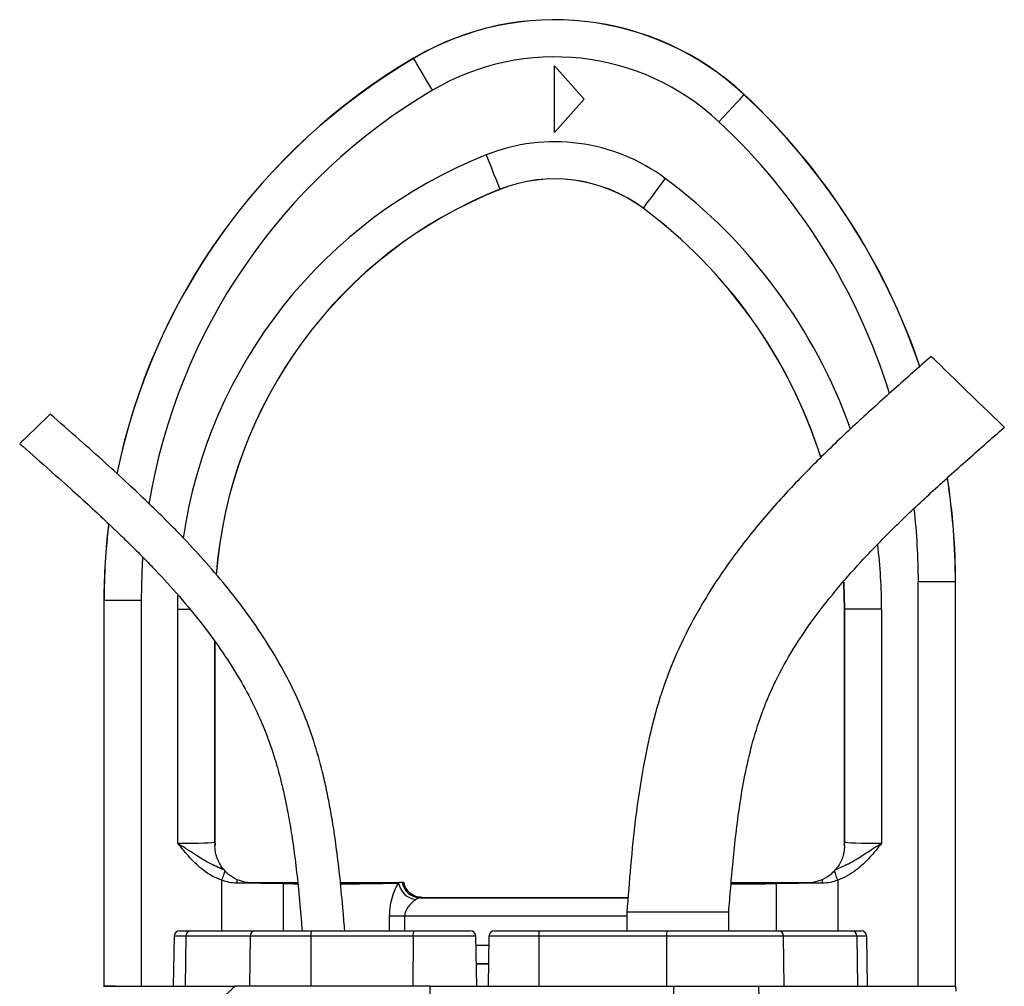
# Model space of a CAD drawing. Header units: millimetres. Extents: x 3953 to 8518, y 1316 to 11026.
# Tile 5 of 5: x 5513 to 6843, y 9721 to 11026. Entities that reach past the tile are written whole.
import ezdxf

# ---------------------------------------------------------------- set-up
doc = ezdxf.new("R2010")
doc.units = ezdxf.units.MM
doc.header["$LTSCALE"] = 5

msp = doc.modelspace()

# ---------------------------------------------------------------- linework, layer by layer
at = {"color": 7, "linetype": 'Continuous', "lineweight": 25}
for p, q in [((6045.3, 10973.9), (6045.2, 10974.1)), ((6235.8, 10873.9), (6235.8, 10963.9)), ((6235.8, 10963.9), (6275.8, 10918.9)), ((6275.8, 10918.9), (6235.8, 10873.9)), ((6491.8, 10924.8), (6491.9, 10925)), ((6161.8, 10797.2), (6161.9, 10797)), ((6355.3, 10771.7), (6355.2, 10771.6)), ((6726.9, 9721.1), (6726.9, 10267.7)), ((6726.9, 10267.7), (6776.9, 10267.7)), ((6776.9, 10267.7), (6776.9, 9721.1)), ((6776.9, 10267.7), (6777.1, 10267.7)), ((6777.1, 9721.1), (6777.1, 10267.7)), ((6777.2, 9721.1), (6777.2, 10267.7)), ((5627.2, 10242), (5627.2, 9721.1)), ((5627.2, 10242), (5627.2, 9721.1)), ((5627.4, 10242), (5627.2, 10242)), ((5627.4, 9721.1), (5627.4, 10242)), ((5677.4, 10242), (5627.4, 10242)), ((5677.4, 10242), (5677.4, 9721.1)), ((5726.9, 9914.3), (5726.9, 10230.1)), ((6627.2, 10230.1), (6627.2, 9916.1)), ((6627.4, 10230.1), (6627.2, 10230.1)), ((6627.2, 10230.1), (6627.2, 10230.1)), ((6677.4, 10230.1), (6627.4, 10230.1)), ((6627.4, 9915.9), (6627.4, 10230.1)), ((6677.4, 10230.1), (6677.4, 9914.3)), ((5777.2, 9916.1), (5777.2, 10186.1)), ((5776.9, 9915.9), (5777.2, 9916.1)), ((5777.2, 9916.1), (5777.2, 9916.1)), ((5777.2, 9911.1), (5777.2, 9911.1)), ((6627.1, 9911.1), (6627.2, 9911.1)), ((6627.2, 9916.1), (6627.2, 9915.6)), ((6627.2, 9916.1), (6627.4, 9915.9)), ((6627.2, 9916.1), (6627.2, 9916.1)), ((5789, 9878.8), (5790.6, 9877)), ((6613.7, 9877), (6615.3, 9878.8)), ((6025, 9860.6), (6026, 9861.1)), ((6030.2, 9861.1), (6026, 9861.1)), ((6032.3, 9861.1), (6030.2, 9861.1)), ((6056.8, 9841.1), (6335, 9841.1)), ((6033.3, 9815.7), (6012.9, 9815.7)), ((6333.4, 9821.1), (6333.4, 9796.1)), ((6470.9, 9821.1), (6333.4, 9821.1)), ((6470.9, 9796.1), (6470.9, 9821.1)), ((5721.9, 9788.8), (5720.8, 9721.1)), ((5729.4, 9796.1), (5743.8, 9796.1)), ((5738, 9788.8), (5737.1, 9721.1)), ((5824.8, 9788.8), (5738, 9788.8)), ((5743.8, 9796.1), (5830.7, 9796.1)), ((5824.8, 9788.8), (5823.9, 9721.1)), ((5906.6, 9788.8), (5824.8, 9788.8)), ((5830.7, 9796.1), (5907.7, 9796.1)), ((5906.6, 9788.8), (5906.5, 9721.1)), ((6044.7, 9788.8), (5906.6, 9788.8)), ((5907.7, 9796.1), (6045.8, 9796.1)), ((6044.7, 9788.8), (6044.5, 9721.1)), ((6045.8, 9796.1), (6121.9, 9796.1)), ((6130.6, 9721.1), (6129.4, 9788.8)), ((6147.1, 9788.8), (6145.9, 9721.1)), ((6154.6, 9796.1), (6215.1, 9796.1)), ((6214.5, 9788.8), (6214.4, 9721.1)), ((6387, 9788.8), (6214.5, 9788.8)), ((6215.1, 9796.1), (6387.7, 9796.1)), ((6387, 9788.8), (6386.9, 9721.1)), ((6544.5, 9788.8), (6387, 9788.8)), ((6387.7, 9796.1), (6538.4, 9796.1)), ((6538.4, 9796.1), (6637.7, 9796.1)), ((6544.5, 9788.8), (6545.5, 9721.1)), ((6643.9, 9788.8), (6544.5, 9788.8)), ((6637.7, 9796.1), (6649.7, 9796.1)), ((6643.9, 9788.8), (6644.9, 9721.1)), ((6658.4, 9721.1), (6657.2, 9788.8)), ((6146.4, 9751.6), (6130, 9751.6)), ((6146.4, 9751.1), (6130, 9751.1)), ((5642.6, 9721.1), (5627.4, 9721.1)), ((6067.7, 9721.1), (5804.4, 9721.1)), ((6067.2, 9551.3), (6067.7, 9721.1)), ((6067.7, 9721.1), (6397, 9721.1)), ((6396.8, 9638.8), (6397, 9721.1)), ((6397, 9721.1), (6511.8, 9721.1)), ((6513, 9654.8), (6511.8, 9721.1)), ((6511.8, 9721.1), (6777.7, 9721.1)), ((6777.9, 9714.7), (6777.7, 9721.1))]:
    msp.add_line(p, q, dxfattribs=at)
at = {"color": 8, "linetype": 'Continuous', "lineweight": 25}
for p, q in [((5726.9, 10230.1), (5727.2, 10248.6)), ((5726.9, 10230.1), (5743.3, 10230.1)), ((5776.9, 10186.4), (5776.9, 9915.9)), ((5786.2, 9864.3), (5786.2, 9796.1)), ((5869.1, 9859.8), (5869.1, 9796.1)), ((6535.2, 9859.8), (6535.2, 9796.1)), ((6618.1, 9864.3), (6618.1, 9796.1)), ((6054.3, 9840.7), (6335, 9840.7)), ((6012.9, 9796.1), (6012.9, 9815.7)), ((6033.3, 9815.7), (6033.3, 9796.1)), ((6333.4, 9815.7), (6033.3, 9815.7)), ((5738, 9788.8), (5721.9, 9788.8)), ((6129.4, 9788.8), (6044.7, 9788.8)), ((6214.5, 9788.8), (6147.1, 9788.8)), ((6657.2, 9788.8), (6643.9, 9788.8)), ((6129.6, 9776.6), (6146.9, 9776.6))]:
    msp.add_line(p, q, dxfattribs=at)
at = {"color": 7, "linetype": 'Continuous', "lineweight": 25, "flags": 128}
for points in [[(6045.2, 10974.1), (6045.2, 10974.1), (6045.2, 10974.1), (6045.2, 10974.1), (6045.2, 10974.1), (6045.2, 10974.1), (6045.2, 10974.1), (6045.2, 10974.1), (6045.2, 10974.1)], [(6070.7, 10930.8), (6065.8, 10939.1), (6061.1, 10947.1), (6056.8, 10954.5), (6052.9, 10961), (6049.8, 10966.4), (6047.4, 10970.4), (6045.9, 10972.9), (6045.3, 10973.9)], [(6457.6, 10888.3), (6464.2, 10895.4), (6470.6, 10902.1), (6476.4, 10908.4), (6481.6, 10913.9), (6485.8, 10918.5), (6489, 10921.9), (6491, 10924), (6491.8, 10924.8)], [(6491.9, 10925), (6491.9, 10925), (6491.9, 10925), (6491.9, 10925), (6491.9, 10925), (6491.9, 10925), (6491.9, 10925), (6491.9, 10925), (6491.9, 10925)], [(6143.4, 10843.7), (6147, 10834.7), (6150.4, 10826.1), (6153.5, 10818.1), (6156.3, 10811.1), (6158.6, 10805.3), (6160.4, 10801), (6161.4, 10798.2), (6161.8, 10797.2)], [(6385.2, 10811.8), (6379.4, 10804.1), (6373.9, 10796.7), (6368.8, 10789.8), (6364.3, 10783.7), (6360.5, 10778.7), (6357.8, 10775), (6356, 10772.6), (6355.3, 10771.7)], [(6161.9, 10797), (6161.9, 10797), (6161.9, 10797), (6161.9, 10797), (6161.9, 10797), (6161.9, 10797), (6161.9, 10797), (6161.9, 10797), (6161.9, 10797)], [(6355.2, 10771.6), (6355.2, 10771.6), (6355.2, 10771.6), (6355.2, 10771.6), (6355.2, 10771.6), (6355.2, 10771.6), (6355.2, 10771.6), (6355.2, 10771.6), (6355.2, 10771.6)], [(6843.1, 10475.8), (6842.4, 10476.5), (6840.5, 10478.3), (6837.4, 10481.3), (6833.2, 10485.4), (6827.9, 10490.5), (6821.7, 10496.5), (6814.9, 10503.2), (6807.4, 10510.4), (6799.6, 10517.9), (6791.7, 10525.6), (6783.8, 10533.3), (6776.2, 10540.7), (6769, 10547.6), (6762.5, 10554), (6756.7, 10559.5), (6752, 10564.1), (6748.3, 10567.7), (6745.8, 10570.1), (6744.5, 10571.4), (6744.3, 10571.5)], [(5554.8, 10493.7), (5554.6, 10493.5), (5553.3, 10492.3), (5550.8, 10489.9), (5547.3, 10486.4), (5542.9, 10482.2), (5538, 10477.4), (5532.8, 10472.4), (5527.7, 10467.5), (5523.1, 10463), (5519.1, 10459.1), (5516, 10456.2), (5514.1, 10454.3), (5513.5, 10453.7)], [(6626.2, 10266.6), (6626.3, 10265), (6627.2, 10230.1)], [(5790.6, 9877), (5790.3, 9876), (5789.8, 9874.8), (5789.4, 9873.4), (5788.8, 9871.8), (5788.2, 9870), (5787.5, 9868.2), (5786.9, 9866.3), (5786.2, 9864.3)], [(6618.1, 9864.3), (6617.4, 9866.3), (6616.8, 9868.2), (6616.1, 9870), (6615.5, 9871.8), (6615, 9873.4), (6614.5, 9874.8), (6614, 9876), (6613.7, 9877)]]:
    msp.add_lwpolyline(points, dxfattribs=at)
at = {"color": 8, "linetype": 'Continuous', "lineweight": 25, "flags": 128}
for points in [[(5679.5, 10300), (5678.3, 10279.7), (5677.4, 10242)], [(6627.4, 10230.1), (6626.5, 10265), (6626.4, 10266.8)]]:
    msp.add_lwpolyline(points, dxfattribs=at)
at = {"color": 7, "linetype": 'Continuous', "lineweight": 25}
for centre, radius, start, end in [((6235.8, 10651.1), 375, 46.9147, 120.5418), ((6235.8, 10651.1), 375, 46.9147, 120.5418), ((6235.8, 10651.1), 374.8, 46.9147, 120.5418), ((6477.2, 10242), 850, 120.5418, 168.3939), ((6235.8, 10651.1), 324.8, 46.9147, 120.5418), ((5877.2, 10267.7), 900, 18.8003, 46.9147), ((6235.8, 10611.1), 250.2, 53.3378, 111.6674), ((6235.8, 10611.1), 200.2, 53.3378, 111.6674), ((6235.8, 10611.1), 200, 53.3378, 111.6674), ((6387.2, 10230.1), 610, 111.6674, 175.6694), ((5952.2, 10230.1), 675, 17.67, 53.3378), ((5877.2, 10267.7), 900, 0, 8.917), ((6477.2, 10242), 850, 173.0282, 180), ((5816.9, 9915.9), 40, 180.0163, 186.8545), ((6587.4, 9915.9), 40, 353.1463, 359.9829), ((5910.6, 9860.1), 103.9, 177.0438, 179.8994), ((5896.2, 9859.6), 27.1, 176.7668, 179.5396), ((6052.7, 9866), 28.2, 191.1354, 261.0432), ((6054.5, 9865.4), 24.7, 190.0069, 269.3205), ((6508.1, 9859.6), 27.1, 0.4594, 3.2343), ((6493.7, 9860.1), 103.9, 0.1013, 2.9554), ((5729.4, 9788.6), 7.5, 90, 179), ((5744.8, 9789.4), 6.8, 97.655, 185.2713), ((5831.6, 9789.4), 6.8, 97.6548, 185.2715), ((5919.9, 9790.5), 13.4, 155.262, 187.6506), ((6057.9, 9790.5), 13.4, 155.2619, 187.6508), ((6121.9, 9788.6), 7.5, 1, 90), ((6154.6, 9788.6), 7.5, 90, 179), ((6236, 9790.6), 21.6, 165.0624, 184.8011), ((6408.5, 9790.6), 21.6, 165.0625, 184.801), ((6537.7, 9789.3), 6.9, 355.7495, 83.8772), ((6637, 9789.3), 6.9, 355.749, 83.8777), ((6649.7, 9788.6), 7.5, 1, 90)]:
    msp.add_arc(centre, radius, start, end, dxfattribs=at)
at = {"color": 8, "linetype": 'Continuous', "lineweight": 25}
for centre, radius, start, end in [((6477.2, 10242), 850, 120.5418, 168.3838), ((6477.2, 10242), 849.8, 120.5418, 168.3937), ((6477.2, 10242), 799.8, 120.5418, 170.6296), ((5877.2, 10267.7), 899.8, 18.791, 46.9147), ((5877.2, 10267.7), 900, 18.8001, 46.9147), ((5877.2, 10267.7), 849.8, 17.3686, 46.9147), ((6387.2, 10230.1), 660.2, 111.6674, 171.6303), ((5952.2, 10230.1), 725.2, 19.606, 53.3378), ((6387.2, 10230.1), 610.2, 111.6674, 175.6592), ((5952.2, 10230.1), 675.2, 17.6923, 53.3378), ((5877.2, 10267.7), 899.8, 0, 8.8981), ((5877.2, 10267.7), 900, 0, 8.9167), ((5877.2, 10267.7), 849.8, 0, 6.6094), ((6477.2, 10242), 850, 173.0077, 180), ((6477.2, 10242), 849.8, 173.0427, 180), ((5952.2, 10230.1), 725.2, 0, 6.8833)]:
    msp.add_arc(centre, radius, start, end, dxfattribs=at)
at = {"color": 7, "linetype": 'Continuous', "lineweight": 25}
for centre, major_axis, ratio, start_param, end_param in [((5726.9, 9915.9), (50, 0), 0.031419, 4.712389, 6.265732), ((5817.2, 9916.1), (28.3, 28.3), 0.999467, 2.356347, 2.481376), ((6587.2, 9916.1), (28.3, -28.3), 0.999467, 0.660217, 0.785246), ((6677.4, 9915.9), (50, 0), 0.031419, 3.159046, 4.712389), ((5786.2, 9857.4), (150, 0), 0.019201, 0.985111, 1.433744), ((6618.1, 9857.4), (150, 0), 0.019201, 1.707848, 2.156482)]:
    msp.add_ellipse(centre, major_axis=major_axis, ratio=ratio, start_param=start_param, end_param=end_param, dxfattribs=at)
at = {"color": 8, "linetype": 'Continuous', "lineweight": 25}
for centre, start_param, end_param in [((5927.2, 9861.1), 4.126703, 4.340089), ((5927.2, 9861.1), 4.900652, 5.912752), ((6477.2, 9861.1), 4.683217, 5.298075)]:
    msp.add_ellipse(centre, major_axis=(105, 0), ratio=0.014961, start_param=start_param, end_param=end_param, dxfattribs=at)
at = {"color": 7, "linetype": 'Continuous', "lineweight": 25}
for points, knots in [([(6744.3, 10571.5), (6727.5, 10556.7), (6693.9, 10527.1), (6644.2, 10482.3), (6596, 10436.5), (6549.5, 10389), (6505.5, 10338.9), (6465.1, 10285.7), (6430.7, 10231.7), (6402.8, 10177.6), (6381.7, 10124.4), (6366.3, 10070.6), (6354, 10012), (6344.8, 9949.8), (6338.3, 9884.4), (6335, 9841.9), (6333.4, 9821.1)], [0, 0, 0, 0, 0.075782, 0.150783, 0.225431, 0.300064, 0.374771, 0.449773, 0.525045, 0.590363, 0.654638, 0.717589, 0.778744, 0.856355, 0.929624, 1, 1, 1, 1]), ([(5952.4, 9796.1), (5951.7, 9804.9), (5949.8, 9828.6), (5946.4, 9865.1), (5941.9, 9903.5), (5937.3, 9935.4), (5932.7, 9962.4), (5927.9, 9986.7), (5921.1, 10016.5), (5911, 10052.4), (5896, 10093.6), (5877.5, 10133.6), (5855.1, 10173.6), (5829.1, 10213.5), (5800, 10252.4), (5770, 10288.2), (5745.1, 10315.4), (5724.7, 10336.7), (5707.1, 10354.4), (5685.2, 10375.8), (5659, 10400.5), (5628.2, 10428.7), (5593, 10460.1), (5568, 10482.1), (5554.8, 10493.7)], [0, 0, 0, 0, 0.031551, 0.085485, 0.13182, 0.170511, 0.201542, 0.230301, 0.25948, 0.311438, 0.364163, 0.416982, 0.469826, 0.529004, 0.587941, 0.644518, 0.696912, 0.720533, 0.75038, 0.786967, 0.830235, 0.880156, 0.936733, 1, 1, 1, 1]), ([(6470.9, 9821.1), (6471.8, 9832.2), (6473.7, 9855.2), (6476.8, 9890.6), (6480.7, 9927.9), (6485.8, 9966.7), (6492.6, 10006.7), (6501.9, 10047.4), (6514.6, 10088.7), (6532.1, 10130.4), (6554.7, 10172.1), (6582.6, 10214), (6615.4, 10256.2), (6653.1, 10298.8), (6695.3, 10341.9), (6741.5, 10385.7), (6791.3, 10430.4), (6825.6, 10460.5), (6843.1, 10475.8)], [0, 0, 0, 0, 0.04261, 0.088057, 0.136008, 0.186034, 0.237676, 0.290826, 0.345714, 0.402895, 0.463102, 0.526963, 0.594979, 0.667421, 0.744346, 0.825622, 0.91098, 1, 1, 1, 1]), ([(5513.5, 10453.7), (5525.7, 10443), (5548.5, 10422.9), (5580.5, 10394.6), (5607.7, 10369.9), (5630.3, 10348.8), (5649.1, 10331), (5665.5, 10314.9), (5681.2, 10299.1), (5702.7, 10276.9), (5729.4, 10247.5), (5760.2, 10210.3), (5787.3, 10173.1), (5810.6, 10136.3), (5830, 10100.4), (5846, 10064.2), (5856.1, 10034.8), (5862.6, 10012.6), (5867, 9995.7), (5871.6, 9975.9), (5876.4, 9952), (5881.2, 9923.9), (5885.6, 9891.7), (5889.7, 9855.3), (5892.7, 9823), (5894.3, 9802.8), (5894.8, 9796.1)], [0, 0, 0, 0, 0.061537, 0.115578, 0.162106, 0.201141, 0.23272, 0.260437, 0.288549, 0.317052, 0.377914, 0.439148, 0.500379, 0.552487, 0.604477, 0.655201, 0.702424, 0.722481, 0.743133, 0.768669, 0.799514, 0.835762, 0.876713, 0.923031, 0.974731, 1, 1, 1, 1]), ([(5726.9, 9914.3), (5727, 9914.3), (5734, 9909.8), (5748.3, 9900.8), (5768.1, 9887.7), (5782.4, 9881.7), (5789, 9878.8)], [0, 0, 0, 0, 0.0013952, 0.3465668, 0.6971853, 1, 1, 1, 1]), ([(5786.2, 9864.3), (5781.9, 9866.1), (5773.3, 9869.6), (5758.5, 9879.5), (5742.9, 9894.5), (5732.3, 9907.6), (5727, 9914.3), (5726.9, 9914.3)], [0, 0, 0, 0, 0.175606, 0.355828, 0.673943, 0.998666, 1, 1, 1, 1]), ([(5777.5, 9911.1), (5777.4, 9911.5), (5777.2, 9913.2), (5777.2, 9914.9), (5777.2, 9916.1)], [0, 0, 0, 0, 0.250023, 1, 1, 1, 1]), ([(5789, 9878.8), (5787.3, 9880.9), (5784.5, 9884.5), (5780.3, 9893), (5778, 9900.7), (5777.2, 9907.6), (5777.2, 9910.2), (5777.2, 9911.1)], [0, 0, 0, 0, 0.293009, 0.510783, 0.728995, 0.898353, 1, 1, 1, 1]), ([(6615.3, 9878.8), (6622, 9881.7), (6636.2, 9887.7), (6655.9, 9900.8), (6670.2, 9909.8), (6677.4, 9914.3), (6677.4, 9914.3)], [0, 0, 0, 0, 0.302816, 0.649104, 0.998604, 1, 1, 1, 1]), ([(6627.2, 9911.1), (6627.2, 9910.3), (6627.1, 9908), (6626.5, 9902.3), (6624.8, 9895.3), (6621.9, 9888.3), (6618.3, 9882.5), (6616.2, 9880), (6615.3, 9878.8)], [0, 0, 0, 0, 0.092329, 0.25039, 0.40901, 0.62031, 0.831225, 1, 1, 1, 1]), ([(6677.4, 9914.3), (6677.4, 9914.3), (6672.1, 9907.7), (6661.5, 9894.6), (6646, 9879.7), (6631.1, 9869.7), (6622.5, 9866.1), (6618.1, 9864.3)], [0, 0, 0, 0, 0.001334, 0.320999, 0.644169, 0.820027, 1, 1, 1, 1]), ([(6627.2, 9915.6), (6627.2, 9915.4), (6627.1, 9913.9), (6627, 9912.3), (6626.8, 9911.1)], [0, 0, 0, 0, 0.1713852, 1, 1, 1, 1]), ([(5790.6, 9877), (5792.1, 9875.5), (5796.4, 9871.1), (5802.7, 9867.7), (5806.8, 9865.4)], [0, 0, 0, 0, 0.347651, 1, 1, 1, 1]), ([(6597.5, 9865.4), (6601.9, 9867.9), (6608.2, 9871.3), (6612.4, 9875.7), (6613.7, 9877)], [0, 0, 0, 0, 0.691199, 1, 1, 1, 1]), ([(5806.7, 9860.3), (5803.3, 9860.5), (5796.3, 9860.9), (5789.6, 9863.2), (5786.2, 9864.3)], [0, 0, 0, 0, 0.4899307, 1, 1, 1, 1]), ([(5806.8, 9865.4), (5811.5, 9863.8), (5818.2, 9861.4), (5825.1, 9861.2), (5827.2, 9861.1)], [0, 0, 0, 0, 0.705086, 1, 1, 1, 1]), ([(5827.2, 9861.1), (5836.7, 9861.1), (5851.4, 9861.1), (5864.6, 9861.1), (5869.2, 9861.1)], [0, 0, 0, 0, 0.650606, 1, 1, 1, 1]), ([(5869.2, 9861.1), (5873.5, 9861.1), (5879.8, 9861.1), (5886.7, 9861.1), (5888.9, 9861.1)], [0, 0, 0, 0, 0.685847, 1, 1, 1, 1]), ([(5946.6, 9861.1), (5951.6, 9861.1), (5962.3, 9861.1), (5977.8, 9861.1), (5992.7, 9861.1), (6005.6, 9861.1), (6017.6, 9861.1), (6023, 9861.1), (6026, 9861.1)], [0, 0, 0, 0, 0.139815, 0.302175, 0.464533, 0.626817, 0.7891, 1, 1, 1, 1]), ([(6012.9, 9815.7), (6013.2, 9820.7), (6013.7, 9830.4), (6017.2, 9843.9), (6021.3, 9854.2), (6024, 9858.7), (6025, 9860.6)], [0, 0, 0, 0, 0.276266, 0.541137, 0.816829, 1, 1, 1, 1]), ([(6056.8, 9841.1), (6055.4, 9841.2), (6051.2, 9841.4), (6044.5, 9843.9), (6037.8, 9849.2), (6033.9, 9855.4), (6032.7, 9859.6), (6032.3, 9861.1)], [0, 0, 0, 0, 0.123732, 0.369875, 0.61607, 0.862291, 1, 1, 1, 1]), ([(6474.3, 9861.1), (6476, 9861.1), (6483.6, 9861.1), (6497, 9861.1), (6516.2, 9861.1), (6528.3, 9861.1), (6535.2, 9861.1)], [0, 0, 0, 0, 0.079286, 0.354867, 0.630448, 1, 1, 1, 1]), ([(6535.2, 9861.1), (6543.9, 9861.1), (6557.2, 9861.1), (6572, 9861.1), (6577.2, 9861.1)], [0, 0, 0, 0, 0.650601, 1, 1, 1, 1]), ([(6577.2, 9861.1), (6582.1, 9861.5), (6589.1, 9862), (6595.6, 9864.7), (6597.5, 9865.4)], [0, 0, 0, 0, 0.705079, 1, 1, 1, 1]), ([(6618.1, 9864.3), (6614.8, 9863.2), (6608.2, 9860.9), (6601.2, 9860.5), (6597.6, 9860.3)], [0, 0, 0, 0, 0.491054, 1, 1, 1, 1]), ([(6054.3, 9840.7), (6053, 9840.4), (6051.2, 9839.9), (6048.9, 9838.5), (6048.3, 9838.1)], [0, 0, 0, 0, 0.749623, 1, 1, 1, 1]), ([(6056.8, 9841.1), (6056.7, 9841), (6056.4, 9840.9), (6054.8, 9840.7), (6054.3, 9840.7)], [0, 0, 0, 0, 0.619864, 1, 1, 1, 1]), ([(6048.3, 9838.1), (6047, 9837.2), (6043.9, 9835), (6038.9, 9830.1), (6035, 9824.1), (6033.5, 9819), (6033.4, 9816.4), (6033.3, 9815.7)], [0, 0, 0, 0, 0.208243, 0.505681, 0.761284, 0.929539, 1, 1, 1, 1]), ([(5626.8, 9721.1), (5627.2, 9721.1), (5628, 9721.1), (5634.5, 9721.1), (5641.5, 9721.1), (5644.5, 9721.1)], [0, 0, 0, 0, 0.350697, 0.715114, 1, 1, 1, 1]), ([(5644.5, 9721.1), (5644.9, 9721.1), (5645.8, 9721.1), (5647.1, 9721.1), (5648.5, 9721.1), (5650, 9721.1), (5651.5, 9721.1), (5653, 9721.1), (5654.6, 9721.1), (5656.3, 9721.1), (5658, 9721.1), (5659.7, 9721.1), (5661.5, 9721.1), (5663.4, 9721.1), (5665.3, 9721.1), (5667.3, 9721.1), (5669.3, 9721.1), (5671.3, 9721.1), (5673.4, 9721.1), (5675.6, 9721.1), (5677.8, 9721.1), (5680, 9721.1), (5682.3, 9721.1), (5684.7, 9721.1), (5687.1, 9721.1), (5689.6, 9721.1), (5692.1, 9721.1), (5694.6, 9721.1), (5697.3, 9721.1), (5699.9, 9721.1), (5702.6, 9721.1), (5705.4, 9721.1), (5711.3, 9721.1), (5720.4, 9721.1), (5731.6, 9721.1), (5741.7, 9721.1), (5750.9, 9721.1), (5764, 9721.1), (5781.8, 9721.1), (5796.5, 9721.1), (5804.4, 9721.1)], [0, 0, 0, 0, 0.015478, 0.030979, 0.046505, 0.062059, 0.077642, 0.093257, 0.108906, 0.12459, 0.140311, 0.156072, 0.171874, 0.18772, 0.203611, 0.21955, 0.235537, 0.251576, 0.267667, 0.283813, 0.300016, 0.316276, 0.332598, 0.34898, 0.365427, 0.381939, 0.398518, 0.415166, 0.431884, 0.448674, 0.465538, 0.482477, 0.499493, 0.571807, 0.642701, 0.68468, 0.732282, 0.785519, 0.885125, 1, 1, 1, 1]), ([(5804.4, 9721.1), (5803.1, 9719.9), (5800.7, 9717.8), (5797.4, 9714.7), (5794.7, 9712.2), (5792.6, 9710.2), (5791, 9708.6), (5789.4, 9707.1), (5787.7, 9705.4), (5785.8, 9703.2), (5783.8, 9701.1), (5782, 9698.8), (5780.2, 9696.6), (5778.4, 9694.3), (5777.2, 9692.8), (5776.7, 9692)], [0, 0, 0, 0, 0.130608, 0.242339, 0.335183, 0.409136, 0.464192, 0.500351, 0.573381, 0.645815, 0.717679, 0.789002, 0.85981, 0.930133, 1, 1, 1, 1])]:
    msp.add_open_spline(points, degree=3, knots=knots, dxfattribs=at)

doc.saveas('drawing.dxf')
